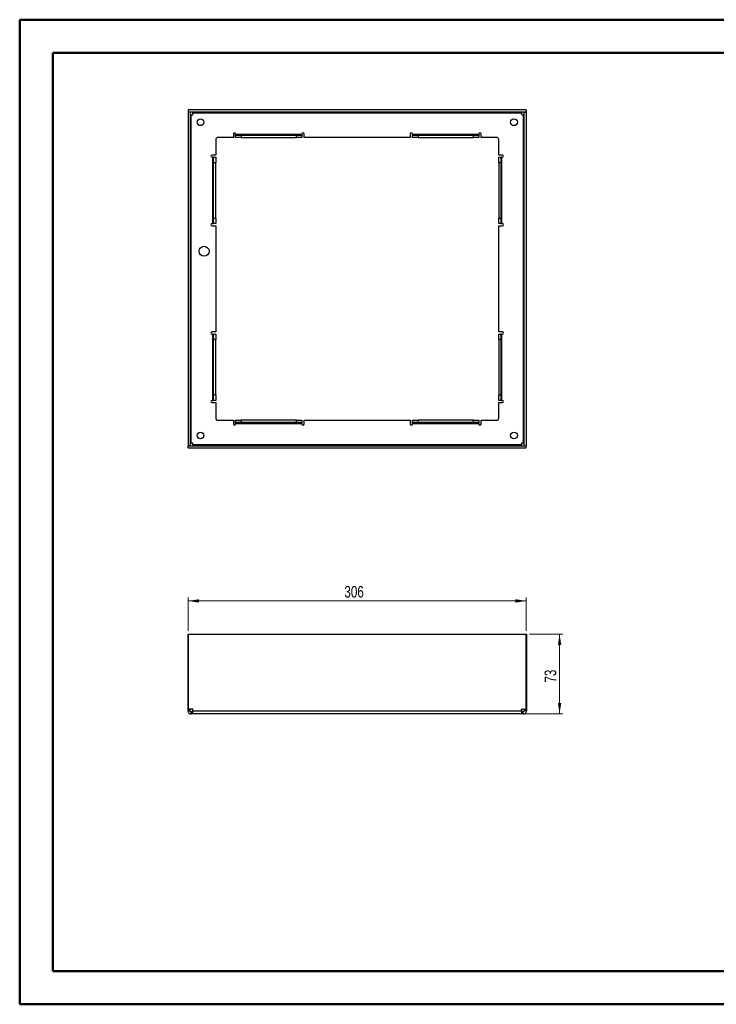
# Paper-space layout 'Sheet2' of a CAD drawing. Header units: millimetres. Extents: x 0 to 420, y 0 to 297.
# Tile 1 of 2: x 0 to 210, y 0 to 297. Entities that reach past the tile are written whole.
import ezdxf

# ---------------------------------------------------------------- set-up
doc = ezdxf.new("R2010")
doc.units = ezdxf.units.MM
doc.styles.add('SLDTEXTSTYLE1', font='TXT', dxfattribs={"width": 0.75})
doc.dimstyles.new('SLDDIMSTYLE0', dxfattribs={"dimtxt": 3.5, "dimasz": 3.302, "dimexe": 0, "dimexo": 0.0625, "dimgap": 0.875, "dimtad": 1, "dimdec": 0, "dimlfac": 3, "dimrnd": 1e-09, "dimzin": 12, "dimdsep": 46, "dimtxsty": 'SLDTEXTSTYLE1', "dimsah": 1, "dimcen": 0.09, "dimadec": 0, "dimazin": 3, "dimtfac": 1, "dimtdec": 0, "dimtofl": 0, "dimtmove": 0, "dimatfit": 3, "dimfxl": 0, "dimfrac": 2, "dimtolj": 1, "dimtzin": 12, "dimarcsym": 0})
doc.dimstyles.new('SLDDIMSTYLE1', dxfattribs={"dimtxt": 3.5, "dimasz": 3.302, "dimexe": 0, "dimexo": 0.0625, "dimgap": 0.875, "dimtad": 1, "dimlfac": 3, "dimrnd": 1e-09, "dimzin": 12, "dimdsep": 46, "dimtxsty": 'SLDTEXTSTYLE1', "dimsah": 1, "dimcen": 0.09, "dimadec": 0, "dimazin": 3, "dimtfac": 1, "dimtofl": 0, "dimtmove": 0, "dimatfit": 3, "dimfxl": 0, "dimfrac": 2, "dimtolj": 1, "dimtzin": 12, "dimarcsym": 0})

# ---------------------------------------------------------------- blocks, each defined once
blk = doc.blocks.new('_D')
at = {"color": 7, "linetype": 'Continuous', "lineweight": 0}
for p, q in [((51.17, 112.89), (51.17, 122.89)), ((51.17, 121.89), (153.1, 121.89)), ((153.1, 112.89), (153.1, 122.89))]:
    blk.add_line(p, q, dxfattribs=at)
at = {"color": 7, "linetype": 'Continuous', "lineweight": 18}
for points in [[(51.17, 121.89), (54.47, 121.38), (54.47, 122.4)], [(153.1, 121.89), (149.8, 122.4), (149.8, 121.38)]]:
    blk.add_solid(points, dxfattribs=at)
at = {"color": 7, "linetype": 'Continuous', "lineweight": 18, "insert": (98.26, 126.4), "char_height": 3.5, "attachment_point": 1, "style": 'SLDTEXTSTYLE1'}
blk.add_mtext('306', dxfattribs=at)
blk = doc.blocks.new('_D_1')
at = {"color": 7, "linetype": 'Continuous', "lineweight": 0}
for p, q in [((154.1, 111.89), (164.13, 111.89)), ((163.13, 111.89), (163.13, 87.8)), ((152.65, 87.8), (164.13, 87.8))]:
    blk.add_line(p, q, dxfattribs=at)
at = {"color": 7, "linetype": 'Continuous', "lineweight": 18}
for points in [[(163.13, 111.89), (162.63, 108.59), (163.64, 108.59)], [(163.13, 87.8), (163.64, 91.11), (162.63, 91.11)]]:
    blk.add_solid(points, dxfattribs=at)
at = {"color": 7, "linetype": 'Continuous', "lineweight": 18, "insert": (158.62, 97.26), "char_height": 3.5, "attachment_point": 1, "rotation": 90, "style": 'SLDTEXTSTYLE1'}
blk.add_mtext('73', dxfattribs=at)

psp = doc.layouts.new('Sheet2')

# ---------------------------------------------------------------- linework, layer by layer
at = {"color": 7, "linetype": 'Continuous', "lineweight": 50}
for p, q in [((0.3793, 0.2148), (0.3793, 297.2148)), ((0.3793, 297.2148), (420.3793, 297.2148)), ((10.3793, 10.2148), (10.3793, 287.2148)), ((10.3793, 287.2148), (410.3793, 287.2148)), ((10.3793, 10.2148), (410.3793, 10.2148)), ((0.3793, 0.2148), (420.3793, 0.2148))]:
    psp.add_line(p, q, dxfattribs=at)
at = {"color": 7, "linetype": 'Continuous', "lineweight": 25}
for p, q in [((51.135, 269.3497), (51.135, 168.7163)), ((51.8017, 269.3497), (51.135, 269.3497)), ((153.1017, 270.033), (51.1683, 270.033)), ((51.1683, 270.033), (51.1683, 269.3663)), ((153.1017, 269.3663), (51.1683, 269.3663)), ((51.8017, 269.3497), (51.8017, 168.7163)), ((52.0683, 169.516), (52.0683, 268.55)), ((52.0683, 268.55), (52.4514, 268.55)), ((52.618, 269.0997), (151.652, 269.0997)), ((52.618, 268.7166), (52.618, 269.0997)), ((151.652, 269.0997), (151.652, 268.7166)), ((151.8186, 268.55), (152.2017, 268.55)), ((152.2017, 268.55), (152.2017, 169.516)), ((152.4683, 168.7163), (152.4683, 269.3497)), ((152.4683, 269.3497), (153.135, 269.3497)), ((153.1017, 270.033), (153.1017, 269.3663)), ((153.135, 168.7163), (153.135, 269.3497)), ((64.8017, 261.6997), (60.135, 261.6997)), ((64.8017, 262.7997), (64.8017, 261.6997)), ((65.4683, 262.633), (65.4683, 262.7997)), ((65.4683, 262.633), (65.4683, 262.4394)), ((85.4683, 262.633), (65.4683, 262.633)), ((65.4683, 261.7178), (65.4683, 262.4394)), ((65.4784, 262.3663), (67.135, 262.3663)), ((67.135, 261.6997), (65.4784, 261.6997)), ((67.135, 262.3663), (67.135, 261.6997)), ((67.135, 262.3663), (83.8017, 262.3663)), ((67.135, 261.6997), (83.8017, 261.6997)), ((83.8017, 261.6997), (83.8017, 262.3663)), ((83.8017, 262.3663), (85.4582, 262.3663)), ((85.4582, 261.6997), (83.8017, 261.6997)), ((85.4683, 262.7997), (85.4683, 262.633)), ((85.4683, 262.4394), (85.4683, 262.633)), ((85.4683, 262.4394), (85.4683, 261.7178)), ((86.135, 261.6997), (86.135, 262.7997)), ((118.135, 261.6997), (86.135, 261.6997)), ((118.135, 262.7997), (118.135, 261.6997)), ((118.8017, 262.633), (118.8017, 262.7997)), ((118.8017, 262.633), (118.8017, 262.4394)), ((138.8017, 262.633), (118.8017, 262.633)), ((118.8017, 261.7178), (118.8017, 262.4394)), ((118.8118, 262.3663), (120.4683, 262.3663)), ((120.4683, 261.6997), (118.8118, 261.6997)), ((120.4683, 262.3663), (120.4683, 261.6997)), ((120.4683, 262.3663), (137.135, 262.3663)), ((120.4683, 261.6997), (137.135, 261.6997)), ((137.135, 261.6997), (137.135, 262.3663)), ((137.135, 262.3663), (138.7916, 262.3663)), ((138.7916, 261.6997), (137.135, 261.6997)), ((138.8017, 262.7997), (138.8017, 262.633)), ((138.8017, 262.4394), (138.8017, 262.633)), ((138.8017, 262.4394), (138.8017, 261.7178)), ((139.4683, 261.6997), (139.4683, 262.7997)), ((144.135, 261.6997), (139.4683, 261.6997)), ((59.4683, 261.033), (59.4683, 256.3663)), ((144.8017, 256.3663), (144.8017, 261.033)), ((59.4683, 256.3663), (58.3683, 256.3663)), ((58.3683, 255.6997), (58.535, 255.6997)), ((58.535, 255.6997), (58.535, 235.6997)), ((58.7286, 255.6997), (58.535, 255.6997)), ((58.7286, 255.6997), (59.4502, 255.6997)), ((58.8017, 254.033), (58.8017, 255.6896)), ((59.4683, 255.6896), (59.4683, 254.033)), ((145.9017, 256.3663), (144.8017, 256.3663)), ((144.8017, 254.033), (144.8017, 255.6896)), ((144.8198, 255.6997), (145.5414, 255.6997)), ((145.4683, 255.6896), (145.4683, 254.033)), ((145.735, 255.6997), (145.5414, 255.6997)), ((145.735, 235.6997), (145.735, 255.6997)), ((145.735, 255.6997), (145.9017, 255.6997)), ((59.4683, 254.033), (58.8017, 254.033)), ((58.8017, 237.3663), (58.8017, 254.033)), ((59.4683, 237.3663), (59.4683, 254.033)), ((145.4683, 254.033), (144.8017, 254.033)), ((144.8017, 254.033), (144.8017, 237.3663)), ((145.4683, 254.033), (145.4683, 237.3663)), ((58.535, 235.6997), (58.3683, 235.6997)), ((58.3683, 235.033), (59.4683, 235.033)), ((58.535, 235.6997), (58.7286, 235.6997)), ((59.4502, 235.6997), (58.7286, 235.6997)), ((58.8017, 235.7098), (58.8017, 237.3663)), ((58.8017, 237.3663), (59.4683, 237.3663)), ((59.4683, 237.3663), (59.4683, 235.7098)), ((59.4683, 235.033), (59.4683, 203.033)), ((144.8017, 235.7098), (144.8017, 237.3663)), ((144.8017, 237.3663), (145.4683, 237.3663)), ((144.8017, 203.033), (144.8017, 235.033)), ((144.8017, 235.033), (145.9017, 235.033)), ((145.5414, 235.6997), (144.8198, 235.6997)), ((145.4683, 237.3663), (145.4683, 235.7098)), ((145.5414, 235.6997), (145.735, 235.6997)), ((145.9017, 235.6997), (145.735, 235.6997)), ((59.4683, 203.033), (58.3683, 203.033)), ((58.3683, 202.3663), (58.535, 202.3663)), ((58.535, 202.3663), (58.535, 182.3663)), ((58.7286, 202.3663), (58.535, 202.3663)), ((58.7286, 202.3663), (59.4502, 202.3663)), ((58.8017, 200.6997), (58.8017, 202.3562)), ((59.4683, 202.3562), (59.4683, 200.6997)), ((145.9017, 203.033), (144.8017, 203.033)), ((144.8017, 200.6997), (144.8017, 202.3562)), ((144.8198, 202.3663), (145.5414, 202.3663)), ((145.4683, 202.3562), (145.4683, 200.6997)), ((145.735, 202.3663), (145.5414, 202.3663)), ((145.735, 182.3663), (145.735, 202.3663)), ((145.735, 202.3663), (145.9017, 202.3663)), ((58.8017, 184.033), (58.8017, 200.6997)), ((59.4683, 200.6997), (58.8017, 200.6997)), ((59.4683, 184.033), (59.4683, 200.6997)), ((145.4683, 200.6997), (144.8017, 200.6997)), ((144.8017, 200.6997), (144.8017, 184.033)), ((145.4683, 200.6997), (145.4683, 184.033)), ((58.535, 182.3663), (58.3683, 182.3663)), ((58.3683, 181.6997), (59.4683, 181.6997)), ((58.535, 182.3663), (58.7286, 182.3663)), ((59.4502, 182.3663), (58.7286, 182.3663)), ((58.8017, 184.033), (59.4683, 184.033)), ((58.8017, 182.3764), (58.8017, 184.033)), ((59.4683, 184.033), (59.4683, 182.3764)), ((59.4683, 181.6997), (59.4683, 177.033)), ((144.8017, 184.033), (145.4683, 184.033)), ((144.8017, 182.3764), (144.8017, 184.033)), ((144.8017, 177.033), (144.8017, 181.6997)), ((144.8017, 181.6997), (145.9017, 181.6997)), ((145.5414, 182.3663), (144.8198, 182.3663)), ((145.4683, 184.033), (145.4683, 182.3764)), ((145.5414, 182.3663), (145.735, 182.3663)), ((145.9017, 182.3663), (145.735, 182.3663)), ((60.135, 176.3663), (64.8017, 176.3663)), ((64.8017, 176.3663), (64.8017, 175.2663)), ((65.4683, 175.6266), (65.4683, 176.3482)), ((65.4683, 175.6266), (65.4683, 175.433)), ((65.4683, 175.433), (85.4683, 175.433)), ((65.4683, 175.2663), (65.4683, 175.433)), ((65.4784, 176.3663), (67.135, 176.3663)), ((67.135, 175.6997), (65.4784, 175.6997)), ((67.135, 176.3663), (67.135, 175.6997)), ((83.8017, 176.3663), (67.135, 176.3663)), ((83.8017, 175.6997), (67.135, 175.6997)), ((83.8017, 175.6997), (83.8017, 176.3663)), ((83.8017, 176.3663), (85.4582, 176.3663)), ((85.4582, 175.6997), (83.8017, 175.6997)), ((85.4683, 176.3482), (85.4683, 175.6266)), ((85.4683, 175.433), (85.4683, 175.6266)), ((85.4683, 175.433), (85.4683, 175.2663)), ((86.135, 175.2663), (86.135, 176.3663)), ((86.135, 176.3663), (118.135, 176.3663)), ((118.135, 176.3663), (118.135, 175.2663)), ((118.8017, 175.6266), (118.8017, 176.3482)), ((118.8017, 175.6266), (118.8017, 175.433)), ((118.8017, 175.433), (138.8017, 175.433)), ((118.8017, 175.2663), (118.8017, 175.433)), ((118.8118, 176.3663), (120.4683, 176.3663)), ((120.4683, 175.6997), (118.8118, 175.6997)), ((120.4683, 176.3663), (120.4683, 175.6997)), ((137.135, 176.3663), (120.4683, 176.3663)), ((137.135, 175.6997), (120.4683, 175.6997)), ((137.135, 175.6997), (137.135, 176.3663)), ((137.135, 176.3663), (138.7916, 176.3663)), ((138.7916, 175.6997), (137.135, 175.6997)), ((138.8017, 176.3482), (138.8017, 175.6266)), ((138.8017, 175.433), (138.8017, 175.6266)), ((138.8017, 175.433), (138.8017, 175.2663)), ((139.4683, 175.2663), (139.4683, 176.3663)), ((139.4683, 176.3663), (144.135, 176.3663)), ((52.4514, 169.516), (52.0683, 169.516)), ((52.618, 168.9663), (52.618, 169.3494)), ((151.652, 169.3494), (151.652, 168.9663)), ((152.2017, 169.516), (151.8186, 169.516)), ((51.8017, 168.7163), (51.135, 168.7163)), ((51.1683, 168.033), (51.1683, 168.6997)), ((51.1683, 168.6997), (153.1017, 168.6997)), ((51.1683, 168.033), (153.1017, 168.033)), ((151.652, 168.9663), (52.618, 168.9663)), ((152.4683, 168.7163), (153.135, 168.7163)), ((153.1017, 168.033), (153.1017, 168.6997)), ((51.1683, 111.8877), (51.135, 111.8877)), ((51.135, 111.8877), (51.135, 89.2874)), ((51.1683, 89.2874), (51.1683, 111.8877)), ((51.1683, 111.8877), (153.1017, 111.8877)), ((153.1017, 89.2874), (153.1017, 111.8877)), ((153.1017, 111.8877), (153.135, 111.8877)), ((153.135, 111.8877), (153.135, 89.2874)), ((51.135, 89.2874), (51.1683, 89.2874)), ((51.135, 89.1207), (51.135, 89.2874)), ((51.135, 89.1207), (51.8017, 89.1207)), ((51.135, 88.7377), (51.135, 89.1207)), ((52.4514, 89.2874), (51.1683, 89.2874)), ((51.8017, 89.1207), (51.8017, 89.2874)), ((51.8017, 88.7377), (51.8017, 89.1207)), ((52.618, 88.7377), (52.618, 89.1207)), ((151.652, 88.7377), (151.652, 89.1207)), ((151.8186, 89.2874), (153.1017, 89.2874)), ((152.4683, 89.2874), (152.4683, 89.1207)), ((153.135, 89.1207), (152.4683, 89.1207)), ((152.4683, 89.1207), (152.4683, 88.7377)), ((153.135, 89.2874), (153.1017, 89.2874)), ((153.135, 89.2874), (153.135, 89.1207)), ((153.135, 89.1207), (153.135, 88.7377)), ((51.135, 88.7377), (51.8017, 88.7377)), ((52.0683, 87.8043), (52.0683, 88.471)), ((52.4514, 88.471), (52.0683, 88.471)), ((52.4514, 87.8043), (52.0683, 87.8043)), ((52.4514, 87.8043), (52.4514, 88.471)), ((52.618, 88.471), (52.4514, 88.471)), ((52.618, 87.8043), (52.4514, 87.8043)), ((52.618, 88.7377), (151.652, 88.7377)), ((151.652, 87.8043), (52.618, 87.8043)), ((151.8186, 88.471), (151.652, 88.471)), ((151.8186, 87.8043), (151.652, 87.8043)), ((151.8186, 87.8043), (151.8186, 88.471)), ((152.2017, 88.471), (151.8186, 88.471)), ((152.2017, 87.8043), (151.8186, 87.8043)), ((152.2017, 87.8043), (152.2017, 88.471)), ((153.135, 88.7377), (152.4683, 88.7377))]:
    psp.add_line(p, q, dxfattribs=at)
for centre, radius in [((54.885, 266.283), 1.0167), ((149.385, 266.283), 1.0167), ((55.9683, 227.3663), 1.5), ((54.885, 171.783), 1.0167), ((149.385, 171.783), 1.0167)]:
    psp.add_circle(centre, radius, dxfattribs=at)
for centre, radius, start, end in [((52.4514, 268.7166), 0.1667, 270, 0), ((151.8186, 268.7166), 0.1667, 180, 270), ((60.135, 261.033), 0.6667, 90, 180), ((65.135, 262.7997), 0.3333, 0, 180), ((85.8017, 262.7997), 0.3333, 0, 180), ((118.4683, 262.7997), 0.3333, 0, 180), ((139.135, 262.7997), 0.3333, 0, 180), ((144.135, 261.033), 0.6667, 0, 90), ((58.3683, 256.033), 0.3333, 90, 270), ((145.9017, 256.033), 0.3333, 270, 90), ((58.3683, 235.3663), 0.3333, 90, 270), ((145.9017, 235.3663), 0.3333, 270, 90), ((58.3683, 202.6997), 0.3333, 90, 270), ((145.9017, 202.6997), 0.3333, 270, 90), ((58.3683, 182.033), 0.3333, 90, 270), ((145.9017, 182.033), 0.3333, 270, 90), ((60.135, 177.033), 0.6667, 180, 270), ((65.135, 175.2663), 0.3333, 180, 0), ((85.8017, 175.2663), 0.3333, 180, 0), ((118.4683, 175.2663), 0.3333, 180, 0), ((139.135, 175.2663), 0.3333, 180, 0), ((144.135, 177.033), 0.6667, 270, 0), ((52.4514, 169.3494), 0.1667, 0, 90), ((151.8186, 169.3494), 0.1667, 90, 180), ((52.4514, 89.1207), 0.1667, 0, 90), ((151.8186, 89.1207), 0.1667, 90, 180)]:
    psp.add_arc(centre, radius, start, end, dxfattribs=at)
for points, knots in [([(52.0683, 268.55), (51.9985, 268.55), (51.9291, 268.55), (51.8304, 268.55), (51.8017, 268.55), (51.8017, 268.55)], [0, 0, 0, 0, 0.5, 0.5, 1, 1, 1, 1]), ([(52.618, 269.3663), (52.618, 269.3663), (52.618, 269.3376), (52.618, 269.2389), (52.618, 269.1695), (52.618, 269.0997)], [0, 0, 0, 0, 0.5, 0.5, 1, 1, 1, 1]), ([(151.652, 269.0997), (151.652, 269.1695), (151.652, 269.2389), (151.652, 269.3376), (151.652, 269.3663), (151.652, 269.3663)], [0, 0, 0, 0, 0.5, 0.5, 1, 1, 1, 1]), ([(152.4683, 268.55), (152.4683, 268.55), (152.4396, 268.55), (152.3409, 268.55), (152.2715, 268.55), (152.2017, 268.55)], [0, 0, 0, 0, 0.5, 0.5, 1, 1, 1, 1]), ([(51.8017, 169.516), (51.8017, 169.516), (51.8304, 169.516), (51.9291, 169.516), (51.9985, 169.516), (52.0683, 169.516)], [0, 0, 0, 0, 0.5, 0.5, 1, 1, 1, 1]), ([(152.2017, 169.516), (152.2715, 169.516), (152.3409, 169.516), (152.4396, 169.516), (152.4683, 169.516), (152.4683, 169.516)], [0, 0, 0, 0, 0.5, 0.5, 1, 1, 1, 1]), ([(52.618, 168.9663), (52.618, 168.8965), (52.618, 168.8271), (52.618, 168.7284), (52.618, 168.6997), (52.618, 168.6997)], [0, 0, 0, 0, 0.5, 0.5, 1, 1, 1, 1]), ([(151.652, 168.6997), (151.652, 168.6997), (151.652, 168.7284), (151.652, 168.8271), (151.652, 168.8965), (151.652, 168.9663)], [0, 0, 0, 0, 0.5, 0.5, 1, 1, 1, 1]), ([(51.135, 88.7377), (51.135, 88.6155), (51.1593, 88.4934), (51.2528, 88.2676), (51.322, 88.1641), (51.4948, 87.9913), (51.5983, 87.9221), (51.824, 87.8286), (51.9462, 87.8043), (52.0683, 87.8043)], [0, 0, 0, 0, 0.25, 0.25, 0.5, 0.5, 0.75, 0.75, 1, 1, 1, 1]), ([(51.8017, 88.7377), (51.8017, 88.6679), (51.8304, 88.5985), (51.9291, 88.4997), (51.9985, 88.471), (52.0683, 88.471)], [0, 0, 0, 0, 0.5, 0.5, 1, 1, 1, 1]), ([(52.618, 87.8043), (52.618, 87.8043), (52.618, 87.8286), (52.618, 87.9221), (52.618, 87.9913), (52.618, 88.1641), (52.618, 88.2676), (52.618, 88.4934), (52.618, 88.6155), (52.618, 88.7377)], [0, 0, 0, 0, 0.25, 0.25, 0.5, 0.5, 0.75, 0.75, 1, 1, 1, 1]), ([(151.652, 88.7377), (151.652, 88.6155), (151.652, 88.4934), (151.652, 88.2676), (151.652, 88.1641), (151.652, 87.9913), (151.652, 87.9221), (151.652, 87.8286), (151.652, 87.8043), (151.652, 87.8043)], [0, 0, 0, 0, 0.25, 0.25, 0.5, 0.5, 0.75, 0.75, 1, 1, 1, 1]), ([(152.2017, 88.471), (152.2715, 88.471), (152.3409, 88.4997), (152.4396, 88.5985), (152.4683, 88.6679), (152.4683, 88.7377)], [0, 0, 0, 0, 0.5, 0.5, 1, 1, 1, 1]), ([(152.2017, 87.8043), (152.3238, 87.8043), (152.446, 87.8286), (152.6717, 87.9221), (152.7752, 87.9913), (152.948, 88.1641), (153.0172, 88.2676), (153.1107, 88.4934), (153.135, 88.6155), (153.135, 88.7377)], [0, 0, 0, 0, 0.25, 0.25, 0.5, 0.5, 0.75, 0.75, 1, 1, 1, 1])]:
    psp.add_open_spline(points, degree=3, knots=knots, dxfattribs=at)
for points in [[(65.4683, 262.4394), (65.4683, 262.3925), (65.471, 262.3663), (65.4784, 262.3663)], [(65.4784, 261.6997), (65.4716, 261.6997), (65.4683, 261.7057), (65.4683, 261.7178)], [(85.4582, 262.3663), (85.4657, 262.3663), (85.4683, 262.3925), (85.4683, 262.4394)], [(85.4683, 261.7178), (85.4683, 261.7057), (85.465, 261.6997), (85.4582, 261.6997)], [(118.8017, 262.4394), (118.8017, 262.3925), (118.8043, 262.3663), (118.8118, 262.3663)], [(118.8118, 261.6997), (118.805, 261.6997), (118.8017, 261.7057), (118.8017, 261.7178)], [(138.7916, 262.3663), (138.799, 262.3663), (138.8017, 262.3925), (138.8017, 262.4394)], [(138.8017, 261.7178), (138.8017, 261.7057), (138.7984, 261.6997), (138.7916, 261.6997)], [(58.8017, 255.6896), (58.8017, 255.697), (58.7755, 255.6997), (58.7286, 255.6997)], [(59.4502, 255.6997), (59.4623, 255.6997), (59.4683, 255.6964), (59.4683, 255.6896)], [(144.8017, 255.6896), (144.8017, 255.6964), (144.8077, 255.6997), (144.8198, 255.6997)], [(145.5414, 255.6997), (145.4945, 255.6997), (145.4683, 255.697), (145.4683, 255.6896)], [(58.7286, 235.6997), (58.7755, 235.6997), (58.8017, 235.7023), (58.8017, 235.7098)], [(59.4683, 235.7098), (59.4683, 235.703), (59.4623, 235.6997), (59.4502, 235.6997)], [(144.8198, 235.6997), (144.8077, 235.6997), (144.8017, 235.703), (144.8017, 235.7098)], [(145.4683, 235.7098), (145.4683, 235.7023), (145.4945, 235.6997), (145.5414, 235.6997)], [(58.8017, 202.3562), (58.8017, 202.3637), (58.7755, 202.3663), (58.7286, 202.3663)], [(59.4502, 202.3663), (59.4623, 202.3663), (59.4683, 202.363), (59.4683, 202.3562)], [(144.8017, 202.3562), (144.8017, 202.363), (144.8077, 202.3663), (144.8198, 202.3663)], [(145.5414, 202.3663), (145.4945, 202.3663), (145.4683, 202.3637), (145.4683, 202.3562)], [(58.7286, 182.3663), (58.7755, 182.3663), (58.8017, 182.369), (58.8017, 182.3764)], [(59.4683, 182.3764), (59.4683, 182.3696), (59.4623, 182.3663), (59.4502, 182.3663)], [(144.8198, 182.3663), (144.8077, 182.3663), (144.8017, 182.3696), (144.8017, 182.3764)], [(145.4683, 182.3764), (145.4683, 182.369), (145.4945, 182.3663), (145.5414, 182.3663)], [(65.4683, 176.3482), (65.4683, 176.3603), (65.4716, 176.3663), (65.4784, 176.3663)], [(65.4784, 175.6997), (65.471, 175.6997), (65.4683, 175.6735), (65.4683, 175.6266)], [(85.4582, 176.3663), (85.465, 176.3663), (85.4683, 176.3603), (85.4683, 176.3482)], [(85.4683, 175.6266), (85.4683, 175.6735), (85.4657, 175.6997), (85.4582, 175.6997)], [(118.8017, 176.3482), (118.8017, 176.3603), (118.805, 176.3663), (118.8118, 176.3663)], [(118.8118, 175.6997), (118.8043, 175.6997), (118.8017, 175.6735), (118.8017, 175.6266)], [(138.7916, 176.3663), (138.7984, 176.3663), (138.8017, 176.3603), (138.8017, 176.3482)], [(138.8017, 175.6266), (138.8017, 175.6735), (138.799, 175.6997), (138.7916, 175.6997)]]:
    psp.add_open_spline(points, degree=3, dxfattribs=at)

# ---------------------------------------------------------------- dimensions: what is measured, and where the dimension line sits
at = {"color": 7, "linetype": 'Continuous', "lineweight": 18}
dim = psp.add_linear_dim(base=(153.1017, 121.8877), p1=(51.1683, 111.8877), p2=(153.1017, 111.8877), dimstyle='SLDDIMSTYLE0', dxfattribs=at)
dim.commit()
dim.dimension.update_dxf_attribs({"geometry": '_D', "text_midpoint": (102.135, 121.8877), "dimtype": 160})
dim = psp.add_linear_dim(base=(163.135, 87.8043), p1=(153.1017, 111.8877), p2=(151.652, 87.8043), angle=90, text='73', dimstyle='SLDDIMSTYLE1', dxfattribs=at)
dim.commit()
dim.dimension.update_dxf_attribs({"geometry": '_D_1', "text_midpoint": (163.135, 99.846), "dimtype": 160})

doc.saveas('drawing.dxf')
